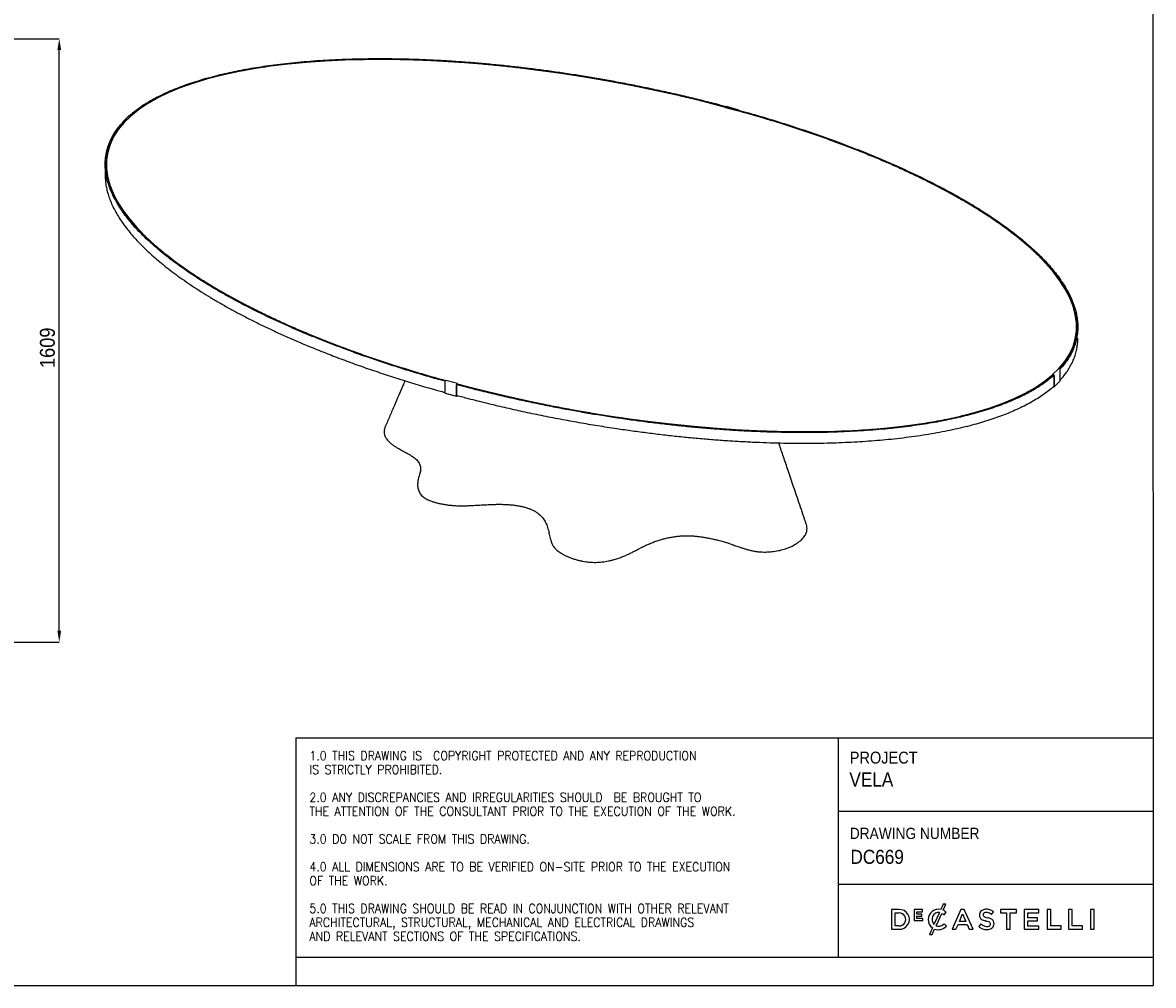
# Model space of a CAD drawing. Header units: millimetres. Extents: x 5970 to 13009, y 111 to 4416.
# Tile 5 of 6: x 9994 to 13009, y 111 to 2678. Entities that reach past the tile are written whole.
import ezdxf

# ---------------------------------------------------------------- set-up
doc = ezdxf.new("R2010")
doc.units = ezdxf.units.MM
doc.header["$LTSCALE"] = 15
doc.header["$PDSIZE"] = -1
doc.linetypes.add('SLD-Solido', pattern=[0])
for name, color, linetype in [('NOTE', 3, 'SLD-Solido'), ('QUOTE', 1, 'SLD-Solido'), ('SCHIZZI', 9, 'Continuous')]:
    doc.layers.add(name, color=color, linetype=linetype)
doc.styles.add('SLDTEXTSTYLE0', font='GOTHIC.TTF', dxfattribs={"width": 0.913})
doc.styles.add('SLDTEXTSTYLE1', font='romans__.ttf', dxfattribs={"width": 0.893})
doc.dimstyles.new('SLDDIMSTYLE0', dxfattribs={"dimtxt": 39.6875, "dimasz": 30, "dimexe": 0, "dimexo": 0.0625, "dimgap": 9.921875, "dimtad": 1, "dimdec": 0, "dimrnd": 1e-09, "dimzin": 12, "dimdsep": 46, "dimtxsty": 'SLDTEXTSTYLE0', "dimsah": 1, "dimcen": 0.09, "dimadec": 0, "dimazin": 3, "dimtfac": 1, "dimtdec": 0, "dimtofl": 0, "dimtmove": 0, "dimatfit": 3, "dimfxl": 1, "dimfrac": 2, "dimtolj": 1, "dimtzin": 12, "dimarcsym": 0})

# ---------------------------------------------------------------- blocks, each defined once
blk = doc.blocks.new('_D_6')
at = {"layer": 'Defpoints', "color": 0, "transparency": 16777216}
for p in [(8536.8, 2634.9), (10091.7, 2634.9), (8536.8, 1026.3)]:
    blk.add_point(p, dxfattribs=at)
at = {"layer": 'QUOTE', "color": 0, "lineweight": -2, "transparency": 16777216}
for p, q in [((8536.8, 2634.9), (10091.7, 2634.9)), ((10091.7, 1056.3), (10091.7, 2604.9)), ((8536.8, 1026.3), (10091.7, 1026.3))]:
    blk.add_line(p, q, dxfattribs=at)
at = {"layer": 'QUOTE', "color": 0, "transparency": 16777216}
for points in [[(10086.7, 2604.9), (10096.7, 2604.9), (10091.7, 2634.9)], [(10086.7, 1056.3), (10096.7, 1056.3), (10091.7, 1026.3)]]:
    blk.add_solid(points, dxfattribs=at)
at = {"layer": 'QUOTE', "color": 0, "transparency": 16777216, "insert": (10040.1, 1810.9), "char_height": 39.69, "attachment_point": 2, "rotation": 90, "style": 'SLDTEXTSTYLE0'}
blk.add_mtext('\\A1;1609', dxfattribs=at)

msp = doc.modelspace()

# ---------------------------------------------------------------- linework, layer by layer
for p, q in [((11870.06, 2453.9), (11868.58, 2452.45)), ((11868.58, 2452.45), (11899.53, 2444.04)), ((11868.58, 2451.77), (11868.58, 2452.45)), ((11868.58, 2451.77), (11899.53, 2443.35)), ((11901.43, 2445.66), (11870.48, 2454.07)), ((11899.53, 2444.04), (11901.01, 2445.49)), ((11899.53, 2443.35), (11901.01, 2444.8)), ((11899.53, 2443.35), (11899.53, 2444.04)), ((10260.77, 2411.51), (10260.77, 2412.26)), ((10277.4, 2428.96), (10261.06, 2413.02)), ((10262.18, 2413.25), (10264.99, 2412.48)), ((10262.18, 2412.56), (10264.99, 2411.8)), ((10264.99, 2412.48), (10281.32, 2428.43)), ((10264.99, 2411.8), (10281.32, 2427.74)), ((10264.99, 2411.8), (10264.99, 2412.48)), ((10281.32, 2428.43), (10278.51, 2429.19)), ((10281.32, 2427.74), (10281.32, 2428.43)), ((10214.18, 2300.37), (10214.18, 2270.37)), ((10217.67, 2300.35), (10217.67, 2291.78)), ((12804.17, 1857.82), (12804.17, 1866.39)), ((12756.85, 1755.63), (12740.52, 1739.69)), ((12759.66, 1754.87), (12756.85, 1755.63)), ((12761.08, 1723.71), (12761.08, 1753.11)), ((11120.08, 1720.52), (11120.08, 1691.12)), ((11122.31, 1724.07), (11120.83, 1722.62)), ((11153.26, 1715.66), (11122.31, 1724.07)), ((12740.52, 1739), (12740.52, 1739.69)), ((12740.52, 1739.69), (12743.33, 1738.92)), ((12740.52, 1739), (12743.33, 1738.24)), ((12744.03, 1737.36), (12744.03, 1707.96)), ((12744.44, 1707.01), (12760.78, 1722.95)), ((12744.74, 1737.17), (12744.74, 1707.77)), ((11120.41, 1690.31), (11151.36, 1681.9)), ((11151.04, 1682.71), (11151.04, 1712.11)), ((11151.41, 1683.08), (11151.41, 1712.48)), ((11151.78, 1714.21), (11153.26, 1715.66)), ((11151.78, 1713.53), (11153.26, 1714.97)), ((11153.26, 1714.97), (11153.26, 1715.66)), ((12743.33, 1706.78), (12742.38, 1707.04)), ((12743.33, 1707.46), (12742.96, 1707.57)), ((11152.13, 1683.09), (11151.78, 1682.75)), ((11152.68, 1682.94), (11151.78, 1682.07))]:
    msp.add_line(p, q)
at = {"flags": 128}
for points in [[(11901.76, 2444.84), (11901.75, 2445.1), (11901.7, 2445.31), (11901.64, 2445.48), (11901.54, 2445.6), (11901.43, 2445.66), (11901.3, 2445.66), (11901.16, 2445.6), (11901.01, 2445.49)], [(11151.04, 1682.71), (11151.05, 1682.46), (11151.09, 1682.24), (11151.16, 1682.07), (11151.25, 1681.95), (11151.37, 1681.89), (11151.5, 1681.89), (11151.64, 1681.95), (11151.78, 1682.07)], [(11151.41, 1683.08), (11151.42, 1682.95), (11151.44, 1682.84), (11151.47, 1682.76), (11151.52, 1682.7), (11151.57, 1682.67), (11151.64, 1682.67), (11151.71, 1682.7), (11151.78, 1682.75)]]:
    msp.add_lwpolyline(points, dxfattribs=at)
for centre, radius, start, end in [((11870.41, 2453.64), 0.433, 80.73183, 143.96753), ((10261.81, 2412.28), 1.04, 68.8623, 180.92226), ((10278.15, 2428.1), 1.14, 71.58383, 131.32619), ((12759.14, 1752.99), 1.94, 3.39156, 74.33381), ((11123.35, 1720.54), 3.27, 140.51294, 180.34344), ((12742.8, 1737.05), 1.94, 3.39156, 74.33381), ((12743.11, 1737.32), 0.922, 2.46544, 47.16576), ((12760.04, 1723.67), 1.03, 315.35447, 1.91129), ((11120.88, 1690.97), 0.817, 169.35156, 234.37442), ((11154.31, 1712.13), 3.27, 140.51294, 180.34344), ((11153.1, 1712.46), 1.69, 168.09389, 179.37981), ((12743.51, 1707.95), 0.52, 248.8623, 0.92226), ((12743.7, 1707.75), 1.04, 248.8623, 0.92226)]:
    msp.add_arc(centre, radius, start, end)
for start_param, end_param in [(1.3538929, 2.8898484), (6.0769757, 7.6119227), (2.9339108, 4.4698862), (4.4953307, 6.03175)]:
    msp.add_ellipse((11510.92, 2083.37), major_axis=(1290.66, -244.76), ratio=0.3342632, start_param=start_param, end_param=end_param)
for points, knots in [([(11869.8, 2453.64), (11860.57, 2456.11), (11836.75, 2462.48), (11797.87, 2472.23), (11753.27, 2482.92), (11708.36, 2493.11), (11663.21, 2502.79), (11617.86, 2511.96), (11573.64, 2520.36), (11530.61, 2528.03), (11488.84, 2535.02), (11447.09, 2541.53), (11405.4, 2547.57), (11363.82, 2553.13), (11322.4, 2558.2), (11281.17, 2562.78), (11240.18, 2566.86), (11199.47, 2570.44), (11159.08, 2573.51), (11119.05, 2576.08), (11080.17, 2578.09), (11042.47, 2579.59), (11005.95, 2580.6), (10969.9, 2581.15), (10934.34, 2581.24), (10898.94, 2580.86), (10863.74, 2580.01), (10828.78, 2578.65), (10794.49, 2576.81), (10760.91, 2574.48), (10728.06, 2571.67), (10695.98, 2568.37), (10665.55, 2564.7), (10636.73, 2560.69), (10609.51, 2556.42), (10583.03, 2551.75), (10557.32, 2546.69), (10532.39, 2541.24), (10507.56, 2535.24), (10482.91, 2528.65), (10458.55, 2521.42), (10435.22, 2513.75), (10412.96, 2505.66), (10391.78, 2497.14), (10371.7, 2488.22), (10353.26, 2479.14), (10336.39, 2469.97), (10321.01, 2460.74), (10306.59, 2451.21), (10293.26, 2441.34), (10284, 2433.96), (10279.51, 2429.8), (10278.77, 2429.12)], [0, 0, 0, 0, 0.0180523, 0.0465637, 0.0750277, 0.1034209, 0.13172, 0.1599018, 0.1879435, 0.2135063, 0.2389154, 0.2641544, 0.289207, 0.3140572, 0.3386897, 0.3630896, 0.3872427, 0.411135, 0.4347538, 0.4580864, 0.4811214, 0.5025578, 0.5237116, 0.5445751, 0.5651417, 0.5854052, 0.6060147, 0.6262908, 0.6462298, 0.6658293, 0.6850883, 0.7040072, 0.7225875, 0.7393247, 0.7557837, 0.771969, 0.7878863, 0.8035428, 0.8189468, 0.8354742, 0.8517265, 0.8677197, 0.8834717, 0.8990019, 0.9143319, 0.9294843, 0.9432394, 0.9568857, 0.9704441, 0.9839358, 0.9973828, 1, 1, 1, 1]), ([(11868.58, 2452.23), (11858.69, 2454.87), (11833.64, 2461.56), (11792.89, 2471.74), (11746.45, 2482.82), (11699.69, 2493.34), (11652.67, 2503.32), (11606.36, 2512.55), (11560.82, 2521.07), (11516.13, 2528.89), (11471.44, 2536.18), (11426.79, 2542.93), (11381.36, 2549.26), (11335.19, 2555.12), (11288.35, 2560.46), (11241.81, 2565.16), (11195.63, 2569.21), (11149.87, 2572.61), (11105.44, 2575.3), (11062.39, 2577.32), (11020.73, 2578.72), (10979.66, 2579.52), (10939.23, 2579.73), (10900.16, 2579.35), (10862.47, 2578.43), (10826.19, 2576.99), (10790.64, 2575.02), (10755.86, 2572.53), (10721.89, 2569.51), (10690.29, 2566.14), (10661.02, 2562.49), (10633.99, 2558.67), (10607.65, 2554.48), (10582.02, 2549.91), (10557.13, 2544.98), (10532.98, 2539.68), (10509.59, 2534.02), (10487, 2528.01), (10465.21, 2521.65), (10444.24, 2514.94), (10424.11, 2507.89), (10404.84, 2500.51), (10386.43, 2492.8), (10368.91, 2484.77), (10352.29, 2476.41), (10336.58, 2467.75), (10321.8, 2458.79), (10307.94, 2449.53), (10295.1, 2439.96), (10286.25, 2432.88), (10281.96, 2428.91), (10281.32, 2428.31)], [0, 0, 0, 0, 0.0193719, 0.0491066, 0.0787875, 0.108388, 0.1378816, 0.167242, 0.1947797, 0.2221548, 0.2493464, 0.2763342, 0.3030982, 0.331218, 0.3590421, 0.386549, 0.4137183, 0.4405309, 0.4669684, 0.4915366, 0.5157436, 0.5395772, 0.5630271, 0.586084, 0.6075488, 0.6286489, 0.6493803, 0.6697401, 0.6897276, 0.7093431, 0.7258619, 0.7421114, 0.7580949, 0.7738166, 0.7892821, 0.8044979, 0.8194716, 0.8342122, 0.8487296, 0.863035, 0.8771409, 0.8910607, 0.9048092, 0.9184022, 0.9318566, 0.9451902, 0.9584216, 0.9715704, 0.9846566, 0.9977009, 1, 1, 1, 1]), ([(11899.9, 2443.71), (11909.84, 2440.97), (11934.83, 2434.06), (11974.27, 2422.45), (12018.23, 2408.96), (12061.49, 2395.01), (12104.01, 2380.65), (12144.95, 2366.17), (12184.3, 2351.62), (12222.06, 2337.03), (12258.98, 2322.15), (12295, 2306.98), (12330.78, 2291.23), (12366.22, 2274.91), (12401.22, 2258.01), (12435.02, 2240.87), (12467.57, 2223.52), (12498.85, 2205.99), (12528.24, 2188.62), (12555.79, 2171.45), (12581.53, 2154.53), (12605.99, 2137.52), (12629.15, 2120.44), (12650.6, 2103.62), (12670.38, 2087.08), (12688.55, 2070.84), (12705.46, 2054.61), (12721.09, 2038.42), (12735.43, 2022.27), (12747.86, 2006.93), (12758.54, 1992.43), (12767.67, 1978.78), (12775.81, 1965.22), (12782.96, 1951.74), (12789.1, 1938.37), (12794.24, 1925.12), (12798.37, 1911.98), (12801.49, 1898.98), (12803.59, 1886.13), (12804.67, 1873.43), (12804.74, 1860.89), (12803.78, 1848.53), (12801.81, 1836.35), (12798.82, 1824.37), (12794.81, 1812.59), (12789.8, 1801.02), (12783.77, 1789.68), (12776.77, 1778.56), (12768.67, 1767.7), (12762.34, 1759.97), (12758.42, 1755.93), (12757.86, 1755.36)], [0, 0, 0, 0, 0.0196103, 0.0493411, 0.0790181, 0.1086147, 0.1381044, 0.167461, 0.1949951, 0.2223667, 0.2495547, 0.276539, 0.3032995, 0.3314156, 0.359236, 0.3867394, 0.4139051, 0.4407142, 0.4671482, 0.4917133, 0.5159171, 0.5397476, 0.5631944, 0.5862483, 0.6077103, 0.6288076, 0.6495363, 0.6698935, 0.6898784, 0.7094913, 0.726008, 0.7422554, 0.7582368, 0.7739564, 0.7894198, 0.8046337, 0.8196055, 0.8343441, 0.8488596, 0.8631632, 0.8772672, 0.8911852, 0.9049319, 0.9185232, 0.9319757, 0.9453076, 0.9585373, 0.9716843, 0.9847689, 0.9978114, 1, 1, 1, 1]), ([(11901.23, 2445.11), (11910.61, 2442.52), (11934.46, 2435.93), (11972.23, 2424.84), (12014.55, 2411.91), (12056.22, 2398.57), (12097.23, 2384.84), (12137.51, 2370.73), (12175.93, 2356.67), (12212.52, 2342.71), (12247.29, 2328.89), (12281.29, 2314.81), (12314.5, 2300.5), (12346.87, 2285.96), (12378.38, 2271.21), (12408.99, 2256.26), (12438.66, 2241.14), (12467.38, 2225.85), (12495.1, 2210.41), (12521.8, 2194.84), (12546.98, 2179.45), (12570.66, 2164.26), (12592.88, 2149.3), (12614.11, 2134.28), (12634.32, 2119.22), (12653.7, 2103.96), (12672.2, 2088.51), (12689.76, 2072.88), (12706.16, 2057.26), (12721.38, 2041.67), (12735.4, 2026.11), (12748.23, 2010.61), (12759.52, 1995.6), (12769.36, 1981.09), (12777.88, 1967.1), (12785.33, 1953.21), (12791.74, 1939.42), (12797.08, 1925.75), (12801.48, 1911.8), (12804.82, 1897.6), (12806.98, 1883.16), (12807.86, 1868.92), (12807.45, 1854.89), (12805.76, 1841.07), (12802.78, 1827.5), (12798.64, 1814.54), (12793.45, 1802.19), (12787.35, 1790.44), (12780.21, 1778.93), (12771.91, 1767.69), (12765.27, 1759.54), (12761.08, 1755.23), (12760.35, 1754.48)], [0, 0, 0, 0, 0.0184494, 0.0469435, 0.0753903, 0.1037663, 0.1320482, 0.1602129, 0.1882376, 0.2137849, 0.2391787, 0.2644024, 0.2894397, 0.3142749, 0.3388924, 0.3632776, 0.387416, 0.4112939, 0.4348983, 0.4582168, 0.4812378, 0.5026612, 0.5238022, 0.5446531, 0.5652072, 0.5854585, 0.6060555, 0.6263192, 0.6462461, 0.6658338, 0.6850811, 0.7039886, 0.7225576, 0.7392847, 0.7557337, 0.7719091, 0.7878168, 0.8034639, 0.8188586, 0.8353758, 0.8516183, 0.8676019, 0.8833443, 0.8988651, 0.9141858, 0.9293291, 0.9430758, 0.9567139, 0.970264, 0.9837475, 0.9971864, 1, 1, 1, 1]), ([(11120.3, 1721.72), (11111.03, 1724.28), (11087.28, 1730.84), (11049.61, 1741.9), (11007.29, 1754.83), (10965.62, 1768.17), (10924.61, 1781.9), (10884.33, 1796.01), (10845.91, 1810.07), (10809.33, 1824.03), (10774.56, 1837.85), (10740.55, 1851.93), (10707.34, 1866.24), (10674.97, 1880.78), (10643.46, 1895.53), (10612.85, 1910.48), (10583.18, 1925.6), (10554.46, 1940.89), (10526.74, 1956.33), (10500.04, 1971.9), (10474.87, 1987.29), (10451.18, 2002.48), (10428.96, 2017.44), (10407.73, 2032.46), (10387.52, 2047.52), (10368.14, 2062.78), (10349.64, 2078.23), (10332.08, 2093.86), (10315.69, 2109.48), (10300.47, 2125.07), (10286.44, 2140.63), (10273.62, 2156.13), (10262.33, 2171.14), (10252.48, 2185.65), (10243.97, 2199.64), (10236.51, 2213.53), (10230.11, 2227.32), (10224.77, 2240.99), (10220.37, 2254.94), (10217.02, 2269.14), (10214.86, 2283.57), (10213.99, 2297.82), (10214.39, 2311.85), (10216.09, 2325.66), (10219.06, 2339.24), (10223.21, 2352.2), (10228.39, 2364.55), (10234.49, 2376.3), (10241.63, 2387.81), (10249.92, 2399.05), (10256.71, 2407.35), (10261.05, 2411.82), (10261.93, 2412.71)], [0, 0, 0, 0, 0.01824165, 0.0467253, 0.07516167, 0.10352726, 0.13179881, 0.15995318, 0.18796759, 0.2135055, 0.23888998, 0.26410439, 0.28913258, 0.31395862, 0.33856714, 0.36294337, 0.38707291, 0.41094202, 0.4345378, 0.45784776, 0.48086028, 0.50227585, 0.5234091, 0.54425234, 0.56479888, 0.5850427, 0.60563217, 0.62588845, 0.64580807, 0.66538849, 0.68462881, 0.70352934, 0.72209152, 0.73881248, 0.75525545, 0.77142494, 0.78732677, 0.80296809, 0.81835713, 0.83486836, 0.85110486, 0.86708257, 0.88281919, 0.89833434, 0.91364936, 0.92878709, 0.94252874, 0.95616184, 0.96970701, 0.98318561, 0.99661955, 1, 1, 1, 1]), ([(11121.39, 1723.18), (11111.64, 1725.87), (11086.83, 1732.73), (11047.57, 1744.29), (11003.61, 1757.78), (10960.35, 1771.73), (10917.83, 1786.09), (10876.89, 1800.57), (10837.54, 1815.12), (10799.78, 1829.71), (10762.87, 1844.59), (10726.85, 1859.76), (10691.06, 1875.51), (10655.62, 1891.83), (10620.63, 1908.73), (10586.83, 1925.87), (10554.27, 1943.22), (10522.99, 1960.75), (10493.6, 1978.12), (10466.06, 1995.29), (10440.31, 2012.21), (10415.85, 2029.22), (10392.69, 2046.3), (10371.25, 2063.12), (10351.46, 2079.66), (10333.29, 2095.9), (10316.38, 2112.13), (10300.75, 2128.32), (10286.41, 2144.47), (10273.98, 2159.81), (10263.3, 2174.31), (10254.17, 2187.95), (10246.03, 2201.52), (10238.88, 2215), (10232.74, 2228.37), (10227.6, 2241.62), (10223.47, 2254.76), (10220.36, 2267.76), (10218.25, 2280.61), (10217.17, 2293.31), (10217.11, 2305.85), (10218.06, 2318.21), (10220.03, 2330.39), (10223.02, 2342.37), (10227.03, 2354.15), (10232.04, 2365.72), (10238.07, 2377.06), (10245.08, 2388.18), (10253.17, 2399.04), (10259.66, 2406.96), (10263.77, 2411.17), (10264.51, 2411.93)], [0, 0, 0, 0, 0.0192438, 0.048965, 0.0786324, 0.1082195, 0.1376997, 0.1670468, 0.194572, 0.2219348, 0.2491141, 0.2760896, 0.3028414, 0.3309485, 0.35876, 0.3862544, 0.4134114, 0.4402119, 0.4666374, 0.4911945, 0.5153905, 0.5392133, 0.5626525, 0.585699, 0.6071541, 0.6282446, 0.6489666, 0.6693173, 0.6892957, 0.7089023, 0.7254137, 0.7416558, 0.757632, 0.7733466, 0.788805, 0.8040139, 0.8189809, 0.8337148, 0.8482256, 0.8625246, 0.876624, 0.8905375, 0.9042799, 0.9178667, 0.9313149, 0.9446425, 0.957868, 0.9710107, 0.984091, 0.9971294, 1, 1, 1, 1]), ([(10214.31, 2270.37), (10214.28, 2268.36), (10214.19, 2261.99), (10215.21, 2251.19), (10217.28, 2237.94), (10220.6, 2224.12), (10225.18, 2209.74), (10231.17, 2194.8), (10238.42, 2179.73), (10246.92, 2164.54), (10256.67, 2149.24), (10267.66, 2133.85), (10279.53, 2118.82), (10292.15, 2104.17), (10305.42, 2089.9), (10319.69, 2075.6), (10334.94, 2061.28), (10351.16, 2046.95), (10368.75, 2032.3), (10387.76, 2017.33), (10408.24, 2002.08), (10429.77, 1986.88), (10452.31, 1971.74), (10475.86, 1956.68), (10500.38, 1941.71), (10525.86, 1926.84), (10552.69, 1911.86), (10580.9, 1896.79), (10610.51, 1881.65), (10641.04, 1866.69), (10672.48, 1851.92), (10704.79, 1837.37), (10740.17, 1822.07), (10778.76, 1806.11), (10820.67, 1789.6), (10863.62, 1773.48), (10907.54, 1757.78), (10952.09, 1742.62), (10997.18, 1727.99), (11042.76, 1713.94), (11083.73, 1701.84), (11109.72, 1694.65), (11120.08, 1691.79)], [0, 0, 0, 0, 0.0077594, 0.0246553, 0.0418039, 0.0592191, 0.0785362, 0.0981996, 0.1182214, 0.1386117, 0.1593787, 0.1805285, 0.2020657, 0.2221509, 0.2425647, 0.2633069, 0.2843764, 0.3057707, 0.3274865, 0.3510538, 0.3749778, 0.3992513, 0.4238662, 0.4488134, 0.4740827, 0.4996635, 0.5255441, 0.5529651, 0.5806868, 0.6086933, 0.6369683, 0.6654947, 0.694255, 0.7290499, 0.7641231, 0.7994413, 0.8349705, 0.8706761, 0.9058818, 0.9411901, 0.9765669, 1, 1, 1, 1]), ([(12761.08, 1725.29), (12761.86, 1726.09), (12766.41, 1730.8), (12773.51, 1739.72), (12782.31, 1752.04), (12789.73, 1764.69), (12795.91, 1777.61), (12800.81, 1790.8), (12804.33, 1803.88), (12806.55, 1816.79), (12807.61, 1827.53), (12807.55, 1834.07), (12807.53, 1836.37)], [0, 0, 0, 0, 0.023595, 0.1376186, 0.2520927, 0.3672375, 0.4832663, 0.6003843, 0.7187874, 0.8286118, 0.9398036, 1, 1, 1, 1]), ([(11013.43, 1723.09), (11011.58, 1718.78), (11006.03, 1705.8), (10996.64, 1683.87), (10985.13, 1657), (10973.25, 1629.24), (10965.2, 1610.44), (10961.11, 1600.89)], [0, 0, 0, 0, 0.1059992, 0.3186949, 0.5385942, 0.7656962, 1, 1, 1, 1]), ([(11151.59, 1713.22), (11160.97, 1710.72), (11184.94, 1704.31), (11223.97, 1694.52), (11268.57, 1683.82), (11313.48, 1673.64), (11358.63, 1663.95), (11403.98, 1654.79), (11448.2, 1646.39), (11491.23, 1638.71), (11533, 1631.73), (11574.75, 1625.22), (11616.44, 1619.18), (11658.02, 1613.62), (11699.44, 1608.55), (11740.67, 1603.97), (11781.66, 1599.89), (11822.37, 1596.31), (11862.76, 1593.23), (11902.78, 1590.67), (11941.66, 1588.65), (11979.37, 1587.15), (12015.89, 1586.15), (12051.94, 1585.6), (12087.5, 1585.51), (12122.9, 1585.88), (12158.1, 1586.74), (12193.06, 1588.09), (12227.34, 1589.93), (12260.93, 1592.26), (12293.78, 1595.08), (12325.86, 1598.37), (12356.29, 1602.05), (12385.11, 1606.05), (12412.33, 1610.32), (12438.81, 1614.99), (12464.52, 1620.05), (12489.45, 1625.5), (12514.28, 1631.5), (12538.93, 1638.09), (12563.29, 1645.32), (12586.62, 1652.99), (12608.88, 1661.08), (12630.06, 1669.6), (12650.14, 1678.52), (12668.58, 1687.6), (12685.45, 1696.77), (12700.84, 1706), (12715.25, 1715.53), (12728.58, 1725.4), (12738.03, 1732.93), (12742.69, 1737.27), (12743.6, 1738.11)], [0, 0, 0, 0, 0.0183303, 0.0468154, 0.0752533, 0.1036204, 0.1318934, 0.1600493, 0.1880652, 0.2136044, 0.2389902, 0.264206, 0.2892355, 0.3140629, 0.3386727, 0.3630502, 0.387181, 0.4110514, 0.4346484, 0.4579596, 0.4809733, 0.50239, 0.5235244, 0.5443687, 0.5649164, 0.5851612, 0.6057518, 0.6260091, 0.6459298, 0.6655113, 0.6847526, 0.7036541, 0.7222173, 0.7389391, 0.755383, 0.7715533, 0.787456, 0.8030981, 0.818488, 0.8350001, 0.8512374, 0.867216, 0.8829534, 0.8984694, 0.9137852, 0.9289238, 0.9426661, 0.9563, 0.9698458, 0.9833252, 0.9967598, 1, 1, 1, 1]), ([(11152.9, 1714.62), (11162.91, 1711.95), (11188.08, 1705.22), (11228.96, 1695), (11275.39, 1683.93), (11322.15, 1673.41), (11369.17, 1663.43), (11415.48, 1654.2), (11461.02, 1645.68), (11505.71, 1637.86), (11550.4, 1630.56), (11595.05, 1623.81), (11640.48, 1617.48), (11686.64, 1611.63), (11733.48, 1606.29), (11780.03, 1601.59), (11826.21, 1597.54), (11871.96, 1594.14), (11916.39, 1591.44), (11959.45, 1589.42), (12001.11, 1588.03), (12042.18, 1587.22), (12082.61, 1587.02), (12121.68, 1587.39), (12159.37, 1588.32), (12195.65, 1589.76), (12231.2, 1591.72), (12265.98, 1594.22), (12299.95, 1597.23), (12331.54, 1600.61), (12360.82, 1604.25), (12387.85, 1608.07), (12414.19, 1612.26), (12439.81, 1616.83), (12464.71, 1621.76), (12488.86, 1627.06), (12512.25, 1632.72), (12534.84, 1638.73), (12556.63, 1645.09), (12577.6, 1651.8), (12597.73, 1658.85), (12617, 1666.23), (12635.41, 1673.94), (12652.93, 1681.97), (12669.55, 1690.33), (12685.26, 1698.99), (12700.04, 1707.95), (12713.9, 1717.21), (12726.74, 1726.77), (12735.76, 1734), (12740.2, 1738.13), (12741, 1738.87)], [0, 0, 0, 0, 0.0195919, 0.0493026, 0.0789595, 0.1085361, 0.1380058, 0.1673426, 0.194858, 0.222211, 0.2493806, 0.2763466, 0.303089, 0.331186, 0.3589876, 0.3864723, 0.4136197, 0.4404106, 0.4668267, 0.4913751, 0.5155625, 0.5393769, 0.5628078, 0.5858461, 0.6072936, 0.6283766, 0.6490913, 0.6694347, 0.689406, 0.7090057, 0.7255112, 0.7417475, 0.7577181, 0.7734271, 0.78888, 0.8040835, 0.8190452, 0.8337738, 0.8482795, 0.8625734, 0.8766678, 0.8905764, 0.9043139, 0.9178959, 0.9313393, 0.9446622, 0.9578829, 0.971021, 0.9840967, 0.9971304, 1, 1, 1, 1]), ([(12744.03, 1708.55), (12742.63, 1707.25), (12737.12, 1702.14), (12726.25, 1693.57), (12711.45, 1682.88), (12695.37, 1672.59), (12678.15, 1662.67), (12659.76, 1653.14), (12640.8, 1644.27), (12621.36, 1636.02), (12601.58, 1628.36), (12580.88, 1621.05), (12559.31, 1614.11), (12536.86, 1607.53), (12512.85, 1601.13), (12487.21, 1594.97), (12459.89, 1589.08), (12431.65, 1583.66), (12402.5, 1578.7), (12372.47, 1574.21), (12341.6, 1570.2), (12310.82, 1566.76), (12280.21, 1563.86), (12249.84, 1561.45), (12218.86, 1559.44), (12187.3, 1557.84), (12155.19, 1556.66), (12121.77, 1555.87), (12087.05, 1555.5), (12051.05, 1555.6), (12014.54, 1556.17), (11977.55, 1557.21), (11940.12, 1558.72), (11902.28, 1560.7), (11864.08, 1563.15), (11824.92, 1566.1), (11784.84, 1569.59), (11743.87, 1573.63), (11702.66, 1578.17), (11661.25, 1583.2), (11619.68, 1588.72), (11575.19, 1595.13), (11527.84, 1602.53), (11477.72, 1611.04), (11427.65, 1620.2), (11377.7, 1630.01), (11328.24, 1640.39), (11279.35, 1651.31), (11231.1, 1662.76), (11188.43, 1673.39), (11162.09, 1680.43), (11151.49, 1683.26)], [0, 0, 0, 0, 0.0050128, 0.0196648, 0.0343747, 0.0491707, 0.0640804, 0.07913, 0.0943448, 0.1084572, 0.1227453, 0.1372251, 0.1519112, 0.166817, 0.1819546, 0.1987453, 0.2158369, 0.2332401, 0.2509637, 0.2690146, 0.2873983, 0.3061187, 0.323577, 0.3413209, 0.3593504, 0.3776643, 0.3962604, 0.4151362, 0.4356212, 0.4564162, 0.4775151, 0.4989107, 0.5205951, 0.5425595, 0.5647946, 0.5872904, 0.6111252, 0.6352212, 0.6595649, 0.6841418, 0.7089374, 0.7339362, 0.7641804, 0.7946665, 0.8253656, 0.856248, 0.8872838, 0.9178851, 0.9485755, 0.9793254, 1, 1, 1, 1]), ([(10961.14, 1600.89), (10961.08, 1600.77), (10959.87, 1598.45), (10958.89, 1594.55), (10958.03, 1589.28), (10958, 1584.74), (10958.62, 1580.23), (10959.96, 1575.77), (10962.03, 1571.39), (10965.08, 1566.74), (10969.24, 1561.87), (10974.58, 1556.86), (10980.66, 1552.1), (10987.36, 1547.59), (10995.27, 1542.86), (11004.34, 1537.87), (11014.37, 1532.52), (11023.16, 1527.64), (11030.51, 1523.2), (11036.41, 1519.22), (11041.73, 1515.05), (11046.29, 1510.66), (11049.88, 1506.04), (11052.47, 1501.21), (11054.16, 1496.27), (11055.06, 1491.03), (11055.09, 1485.57), (11054.32, 1480.39), (11053.45, 1477.12), (11053.08, 1475.72)], [0, 0, 0, 0, 0.0026504, 0.051112, 0.0834186, 0.1156559, 0.1477989, 0.1798464, 0.2118423, 0.2438582, 0.2844199, 0.3250573, 0.3656171, 0.405947, 0.4461116, 0.4987722, 0.5516571, 0.6048859, 0.6406278, 0.6762469, 0.7116549, 0.7469025, 0.7822069, 0.8177385, 0.8534497, 0.8891823, 0.9297363, 0.9698097, 1, 1, 1, 1]), ([(12083.79, 1340.29), (12080.79, 1349.15), (12074.92, 1366.49), (12066.3, 1391.96), (12058.04, 1416.36), (12050.14, 1439.68), (12042.61, 1461.92), (12035.57, 1482.71), (12029.01, 1502.09), (12022.92, 1520.1), (12017.15, 1537.16), (12013.09, 1549.14), (12010.96, 1555.43), (12010.65, 1556.36)], [0, 0, 0, 0, 0.12281622, 0.2406599, 0.35353211, 0.46143386, 0.56436614, 0.66232989, 0.75014575, 0.83354619, 0.91253192, 0.98710357, 1, 1, 1, 1]), ([(11055.53, 1484.32), (11055.53, 1484.32), (11055.53, 1484.34), (11055.52, 1484.29), (11055.48, 1484.17), (11055.43, 1484), (11055.38, 1483.81), (11055.31, 1483.55), (11055.14, 1482.98), (11054.86, 1481.99), (11054.3, 1480.02), (11053.41, 1476.88), (11052.11, 1472.3), (11051.13, 1468.89), (11050.59, 1466.97)], [0, 0, 0, 0, 0.0016014, 0.0248359, 0.0461907, 0.0667354, 0.0772803, 0.088736, 0.1158739, 0.1706289, 0.2448702, 0.428265, 0.6796319, 1, 1, 1, 1]), ([(11050.62, 1466.97), (11050.24, 1465.64), (11049.3, 1462.36), (11048.19, 1457.06), (11047.41, 1451.26), (11047.16, 1445.58), (11047.48, 1440.1), (11048.44, 1434.69), (11050.13, 1429.41), (11052.63, 1424.31), (11055.89, 1419.66), (11059.83, 1415.48), (11064.35, 1411.76), (11069.73, 1408.33), (11075.89, 1405.2), (11082.69, 1402.37), (11090.54, 1399.66), (11099.43, 1397.15), (11109.26, 1394.9), (11119.37, 1393.07), (11129.62, 1391.64), (11140.31, 1390.56), (11151.35, 1389.86), (11162.7, 1389.57), (11173.99, 1389.67), (11185.41, 1390.07), (11198.5, 1390.75), (11213.63, 1391.65), (11230.85, 1392.61), (11246.62, 1393.28), (11260.29, 1393.58), (11271.49, 1393.56), (11282.04, 1393.25), (11291.96, 1392.66), (11302.01, 1391.73), (11312.14, 1390.38), (11322.27, 1388.5), (11331.69, 1386.22), (11340.48, 1383.54), (11348.69, 1380.46), (11356.29, 1376.95), (11363.3, 1372.96), (11369.23, 1368.8), (11374.24, 1364.54), (11378.48, 1360.24), (11382.32, 1355.57), (11385.74, 1350.53), (11388.88, 1344.84), (11391.64, 1338.49), (11393.96, 1331.53), (11395.91, 1324.33), (11397.59, 1317.13), (11399.08, 1310.18), (11400.53, 1303.6), (11402.11, 1297.42), (11404.04, 1291.55), (11406.34, 1286.39), (11409, 1281.86), (11411.93, 1277.89), (11415.47, 1274.01), (11419.68, 1270.23), (11424.49, 1266.55), (11430.24, 1262.75), (11437.01, 1258.9), (11444.84, 1255.08), (11453.27, 1251.54), (11462.22, 1248.33), (11471.09, 1245.65), (11479.74, 1243.48), (11488.05, 1241.76), (11496.52, 1240.4), (11505.09, 1239.41), (11513.74, 1238.83), (11522.4, 1238.68), (11531.03, 1239), (11539.57, 1239.78), (11547.99, 1240.96), (11556.27, 1242.5), (11564.37, 1244.35), (11573.59, 1246.84), (11583.7, 1250.06), (11594.46, 1254.08), (11604.64, 1258.4), (11614.33, 1262.93), (11623.65, 1267.6), (11632.76, 1272.36), (11641.81, 1277.15), (11651.09, 1281.91), (11660.93, 1286.57), (11671.5, 1291.04), (11682.78, 1295.27), (11693.91, 1298.89), (11704.73, 1301.91), (11715.08, 1304.37), (11725.77, 1306.44), (11736.77, 1308.06), (11747.41, 1309.14), (11757.63, 1309.71), (11767.36, 1309.83), (11777.63, 1309.5), (11788.34, 1308.68), (11799.37, 1307.42), (11810.15, 1305.82), (11820.55, 1303.99), (11830.41, 1302.01), (11839.58, 1299.97), (11847.89, 1297.97), (11855.22, 1296.09), (11861.58, 1294.39), (11867.07, 1292.82), (11871.94, 1291.33), (11876.44, 1289.86), (11880.85, 1288.34), (11885.31, 1286.74), (11890.07, 1285.02), (11895.33, 1283.12), (11901.33, 1280.98), (11908.12, 1278.63), (11915.5, 1276.22), (11923.33, 1273.86), (11931.45, 1271.68), (11939.9, 1269.72), (11948.56, 1268.1), (11957.33, 1266.93), (11966.15, 1266.32), (11974.93, 1266.24), (11983.62, 1266.62), (11992.22, 1267.38), (12000.71, 1268.48), (12009.02, 1269.92), (12017.08, 1271.69), (12024.83, 1273.8), (12032.2, 1276.23), (12039.14, 1278.97), (12045.66, 1281.98), (12051.76, 1285.23), (12057.79, 1288.93), (12063.66, 1293.07), (12069.25, 1297.67), (12074.13, 1302.46), (12078.24, 1307.43), (12081.33, 1312.27), (12083.48, 1316.95), (12084.86, 1321.4), (12085.76, 1326.65), (12085.64, 1332.66), (12084.9, 1337.49), (12083.84, 1339.99), (12083.72, 1340.29)], [0, 0, 0, 0, 0.0052682, 0.0130068, 0.0208449, 0.0280484, 0.0352181, 0.0423089, 0.0492905, 0.0561483, 0.0628873, 0.0686175, 0.0743199, 0.0800479, 0.0858426, 0.0917172, 0.0976669, 0.1048801, 0.1121232, 0.1193342, 0.1264732, 0.1335238, 0.1412889, 0.1488851, 0.1564145, 0.1640523, 0.1719511, 0.1829451, 0.1947797, 0.2068736, 0.2148454, 0.222372, 0.2294556, 0.236148, 0.2424964, 0.2500324, 0.2572238, 0.2641787, 0.2710023, 0.2777857, 0.2846142, 0.2915819, 0.2987882, 0.3047942, 0.3110682, 0.3176615, 0.3246197, 0.3319884, 0.3407794, 0.35009, 0.3596657, 0.3692276, 0.3784694, 0.3870505, 0.3951576, 0.4028892, 0.4103428, 0.4158814, 0.4214004, 0.426971, 0.432651, 0.4384414, 0.4443274, 0.451496, 0.4587532, 0.4660681, 0.4734039, 0.4807221, 0.486785, 0.4928002, 0.4987585, 0.5046574, 0.5105029, 0.5163097, 0.5221037, 0.5279183, 0.533777, 0.5396884, 0.5456485, 0.5516444, 0.5606546, 0.5695975, 0.5784429, 0.5872292, 0.5959748, 0.6046902, 0.6133846, 0.6221418, 0.631106, 0.6403232, 0.6497162, 0.6592186, 0.6668619, 0.6745215, 0.6821885, 0.6898658, 0.6975694, 0.704032, 0.7105606, 0.7171878, 0.7247551, 0.7323744, 0.7399514, 0.7473789, 0.7545333, 0.7612866, 0.7675021, 0.7730401, 0.7778004, 0.7819525, 0.7856937, 0.7892182, 0.7927184, 0.7963911, 0.8001796, 0.8044479, 0.8093525, 0.8149016, 0.820943, 0.826972, 0.8331705, 0.8394241, 0.8456337, 0.8517251, 0.8576731, 0.863538, 0.8693817, 0.8752409, 0.8811212, 0.8870122, 0.8929034, 0.8987874, 0.9046613, 0.9105331, 0.9164138, 0.9223073, 0.9282113, 0.9352989, 0.9423741, 0.9494295, 0.9564683, 0.9635009, 0.9693709, 0.9752522, 0.9811423, 0.9899796, 0.9988005, 1, 1, 1, 1])]:
    msp.add_open_spline(points, degree=3, knots=knots)
at = {"layer": 'SCHIZZI', "color": 7, "true_color": 0xffffff}
for p, q in [((13009.23, 110.82), (13008.94, 4415.82)), ((10722.57, 771.18), (10722.57, 185.82)), ((10722.57, 771.18), (13009.19, 771.18)), ((12168.85, 771.18), (12168.85, 185.82)), ((12168.85, 574.98), (13009.19, 574.98)), ((12168.85, 380.5), (13009.21, 380.5)), ((12330.78, 313.14), (12311.01, 313.14)), ((12311.01, 313.14), (12311.01, 260.3)), ((12320.73, 269.19), (12320.73, 304.24)), ((12320.73, 304.24), (12330.78, 304.24)), ((12393.86, 312.77), (12371.74, 312.77)), ((12371.74, 312.77), (12371.74, 283.46)), ((12378.15, 301.09), (12378.15, 307.04)), ((12378.15, 307.04), (12393.86, 307.04)), ((12393.86, 307.04), (12393.86, 312.77)), ((12438.46, 304.88), (12424.1, 273.38)), ((12429.71, 269.58), (12444.83, 302.78)), ((12448.72, 327.18), (12442.37, 313.21)), ((12456.05, 327.18), (12448.72, 327.18)), ((12448.78, 311.2), (12456.05, 327.18)), ((12450.65, 298.45), (12456.9, 305.65)), ((12456.9, 305.65), (12456.72, 305.81)), ((12496.13, 313.51), (12472.88, 260.3)), ((12491.84, 281.6), (12500.41, 301.6)), ((12504.99, 313.51), (12496.13, 313.51)), ((12500.41, 301.6), (12509.05, 281.6)), ((12505.06, 313.35), (12504.99, 313.51)), ((12528.23, 260.3), (12505.06, 313.35)), ((12577.45, 299.88), (12582.68, 307.25)), ((12644.1, 313.14), (12601.13, 313.14)), ((12601.13, 313.14), (12601.13, 304.1)), ((12601.13, 304.1), (12617.72, 304.1)), ((12617.72, 304.1), (12617.72, 260.3)), ((12627.51, 260.3), (12627.51, 304.1)), ((12627.51, 304.1), (12644.1, 304.1)), ((12644.1, 304.1), (12644.1, 313.14)), ((12703.82, 313.14), (12664.5, 313.14)), ((12664.5, 313.14), (12664.5, 260.3)), ((12674.23, 291.32), (12674.23, 304.39)), ((12674.23, 304.39), (12703.82, 304.39)), ((12703.82, 304.39), (12703.82, 313.14)), ((12735.51, 313.14), (12725.79, 313.14)), ((12725.79, 313.14), (12725.79, 260.3)), ((12735.51, 269.19), (12735.51, 313.14)), ((12792.98, 313.14), (12783.27, 313.14)), ((12783.27, 313.14), (12783.27, 260.3)), ((12792.98, 269.19), (12792.98, 313.14)), ((12841.26, 313.14), (12841.26, 260.3)), ((12850.98, 313.14), (12841.26, 313.14)), ((12850.98, 260.3), (12850.98, 313.14)), ((12371.74, 283.46), (12394.07, 283.46)), ((12391.98, 301.09), (12378.15, 301.09)), ((12378.15, 295.35), (12391.98, 295.35)), ((12378.15, 289.19), (12378.15, 295.35)), ((12394.07, 289.19), (12378.15, 289.19)), ((12391.98, 295.35), (12391.98, 301.09)), ((12394.07, 283.46), (12394.07, 289.19)), ((12408.82, 286.46), (12408.82, 286.56)), ((12457.27, 268.94), (12451.01, 275.27)), ((12482.87, 260.3), (12488.25, 272.92)), ((12488.25, 272.92), (12512.64, 272.92)), ((12509.05, 281.6), (12491.84, 281.6)), ((12512.64, 272.92), (12517.94, 260.3)), ((12549.32, 275.01), (12543.45, 268.04)), ((12700.46, 291.32), (12674.23, 291.32)), ((12674.23, 282.57), (12700.46, 282.57)), ((12674.23, 269.04), (12674.23, 282.57)), ((12700.46, 282.57), (12700.46, 291.32)), ((12311.01, 260.3), (12330.78, 260.3)), ((12330.78, 269.19), (12320.73, 269.19)), ((12419.94, 264.27), (12412.03, 246.9)), ((12412.03, 246.9), (12419.38, 246.9)), ((12419.38, 246.9), (12425.87, 261.14)), ((12457.09, 268.75), (12457.27, 268.94)), ((12472.88, 260.3), (12482.87, 260.3)), ((12517.94, 260.3), (12528.23, 260.3)), ((12617.72, 260.3), (12627.51, 260.3)), ((12664.5, 260.3), (12704.2, 260.3)), ((12704.2, 269.04), (12674.23, 269.04)), ((12704.2, 260.3), (12704.2, 269.04)), ((12725.79, 260.3), (12763.01, 260.3)), ((12763.01, 269.19), (12735.51, 269.19)), ((12763.01, 260.3), (12763.01, 269.19)), ((12783.27, 260.3), (12820.49, 260.3)), ((12820.49, 269.19), (12792.98, 269.19)), ((12820.49, 260.3), (12820.49, 269.19)), ((12841.26, 260.3), (12850.98, 260.3)), ((10722.57, 185.82), (10722.57, 110.82)), ((10722.57, 185.82), (13009.22, 185.82)), ((6859.23, 110.82), (13009.23, 110.82))]:
    msp.add_line(p, q, dxfattribs=at)
for centre, radius, start, end in [((12332.21, 286.72), 26.46, 266.90157, 93.09843), ((12331.16, 286.72), 17.53, 268.76628, 91.23372), ((12435.92, 286.88), 27.11, 76.24523, 180.89091), ((12435.88, 288.54), 16.54, 81.04863, 153.58432), ((12431.47, 278.78), 27.47, 45.72598, 60.90731), ((12437, 285.24), 28.5, 45.71394, 65.58709), ((12562.47, 298.1), 17.03, 162.43966, 192.31941), ((12560.16, 298.34), 14.76, 114.63446, 160.64301), ((12563.32, 291.45), 22.34, 89.50788, 114.63446), ((12560.92, 299.16), 5.87, 146.85935, 193.31029), ((12561.98, 297.42), 7.76, 98.98092, 140.32353), ((12563.49, 287.86), 17.44, 77.54474, 98.98092), ((12563.73, 282.18), 31.62, 72.44471, 90.39732), ((12561.16, 279.58), 26.02, 51.25781, 76.47292), ((12562.45, 280.96), 33.18, 52.42183, 70.96437), ((12436.51, 286.46), 27.69, 180, 233.25786), ((12439.23, 286.88), 20.28, 153.58432, 221.73663), ((12434.29, 290.8), 22.81, 287.21436, 317.11848), ((12556.93, 296.58), 11.3, 190.78984, 232.66765), ((12566.85, 293.16), 25.24, 225.98856, 252.68232), ((12562.79, 304.27), 20.97, 232.66765, 251.27083), ((12559.98, 298.94), 4.9, 193.31029, 230.56735), ((12572.45, 328.71), 47.24, 249.70068, 255.51463), ((12564.53, 305.12), 12.57, 232.44778, 252.59774), ((12554.37, 258.73), 25.05, 73.32325, 75.51463), ((12580.48, 348.98), 59.24, 250.55867, 257.31246), ((12569.52, 312.44), 30.77, 254.99999, 258.29329), ((12554.41, 239.51), 43.71, 70.27129, 78.29329), ((12559.37, 252.76), 39.28, 64.63254, 78.09895), ((12564.05, 265.59), 15.91, 58.43436, 71.28416), ((12569.73, 274.6), 5.26, 27.46177, 59.71525), ((12569.58, 274.31), 5.29, 309.48388, 346.59381), ((12568.55, 274.55), 6.35, 346.59381, 22.92671), ((12570.85, 275.1), 14.2, 28.77124, 67.85987), ((12567.2, 275.54), 17.31, 338.409, 21.69569), ((12435.93, 287.76), 28.46, 249.30365, 318.58458), ((12436.23, 285.95), 17.62, 248.28377, 285.8766), ((12565.18, 291.9), 32.28, 227.67997, 255.77334), ((12565.54, 293.32), 33.74, 255.77334, 272.44794), ((12565.64, 289.27), 21.17, 252.68232, 275.6739), ((12566.41, 281.83), 22.22, 271.47111, 299.92604), ((12566.93, 278.04), 9.86, 274.6813, 307.58878), ((12570.67, 274.43), 13.69, 299.92604, 337.37946)]:
    msp.add_arc(centre, radius, start, end, dxfattribs=at)

# ---------------------------------------------------------------- texts
at = {"layer": 'NOTE', "color": 7, "true_color": 0xffffff, "attachment_point": 1}
for s, insert, char_height, style in [('1.0 THIS DRAWING IS  COPYRIGHT PROTECTED AND ANY REPRODUCTION', (10758.74, 735.28), 24, 'SLDTEXTSTYLE1'), ('PROJECT', (12199.61, 734.05), 31.75, 'SLDTEXTSTYLE0'), ('IS STRICTLY PROHIBITED.', (10758.74, 698.24), 24, 'SLDTEXTSTYLE1'), ('VELA', (12198.62, 678.53), 37.5, 'SLDTEXTSTYLE0'), ('2.0 ANY DISCREPANCIES AND IRREGULARITIES SHOULD  BE BROUGHT TO ', (10758.74, 624.16), 24, 'SLDTEXTSTYLE1'), ('THE ATTENTION OF THE CONSULTANT PRIOR TO THE EXECUTION OF THE WORK.', (10758.74, 587.11), 24, 'SLDTEXTSTYLE1'), ('3.0 DO NOT SCALE FROM THIS DRAWING.', (10758.74, 513.03), 24, 'SLDTEXTSTYLE1'), ('DRAWING NUMBER', (12199.61, 531.12), 30, 'SLDTEXTSTYLE0'), (' DC669', (12188.66, 472.32), 37.5, 'SLDTEXTSTYLE0'), ('4.0 ALL DIMENSIONS ARE TO BE VERIFIED ON-SITE PRIOR TO THE EXECUTION ', (10758.74, 438.95), 24, 'SLDTEXTSTYLE1'), ('OF THE WORK.', (10758.74, 401.91), 24, 'SLDTEXTSTYLE1'), ('5.0 THIS DRAWING SHOULD BE READ IN CONJUNCTION WITH OTHER RELEVANT ', (10758.74, 327.82), 24, 'SLDTEXTSTYLE1'), ('ARCHITECTURAL, STRUCTURAL, MECHANICAL AND ELECTRICAL DRAWINGS ', (10758.74, 290.78), 24, 'SLDTEXTSTYLE1'), ('AND RELEVANT SECTIONS OF THE SPECIFICATIONS.', (10758.74, 253.74), 24, 'SLDTEXTSTYLE1')]:
    msp.add_mtext(s, dxfattribs=dict(at, insert=insert, char_height=char_height, style=style))

# ---------------------------------------------------------------- dimensions: what is measured, and where the dimension line sits
at = {"layer": 'QUOTE'}
dim = msp.add_linear_dim(base=(10091.69, 2634.89), p1=(8536.77, 1026.29), p2=(8536.77, 2634.89), angle=90, dimstyle='SLDDIMSTYLE0', dxfattribs=at)
dim.commit()
dim.dimension.update_dxf_attribs({"geometry": '_D_6', "text_midpoint": (10091.69, 1810.88), "dimtype": 160})

doc.saveas('drawing.dxf')
